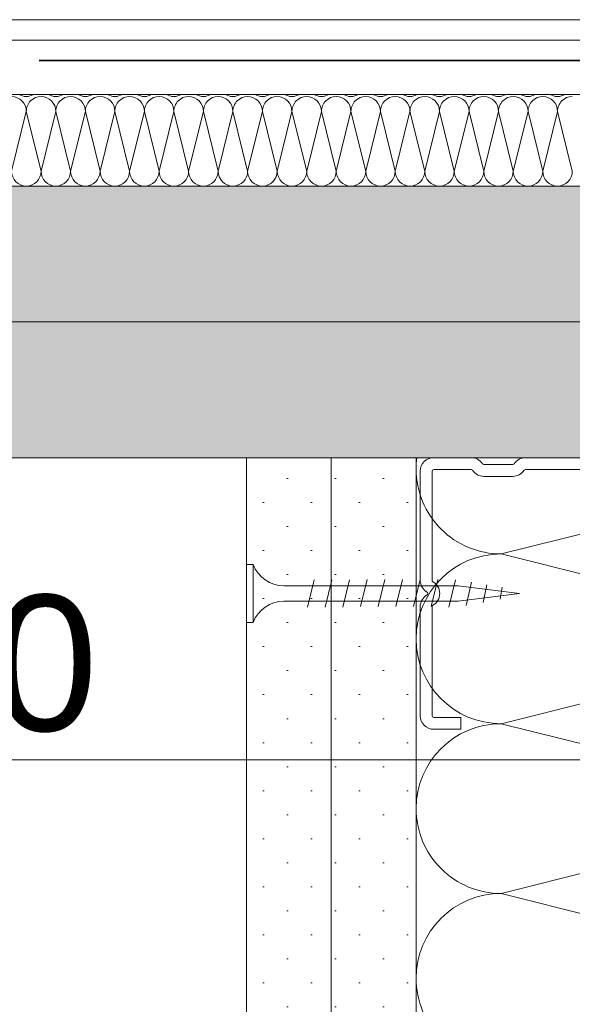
# Model space of a CAD drawing. Header units: metres. Extents: x 39.6 to 62.6, y -3.3 to 8.
# Tile 40 of 48: x 56.8019 to 56.8833, y -3.0969 to -2.9519. Entities that reach past the tile are written whole.
import ezdxf

# ---------------------------------------------------------------- set-up
doc = ezdxf.new("R2010")
doc.units = ezdxf.units.M
doc.header["$MEASUREMENT"] = 0
doc.linetypes.add('Strichlinie eng', pattern=[0.046, 0.03, -0.016])
for name, color, linetype in [('152 - Bemaßung_ Beschriftung.Ausbau', 7, 'Continuous'), ('301 - Elemente.Linie', 7, 'Continuous'), ('303 - Elemente.Staffage', 7, 'Continuous'), ('653 - Abdeckung.TB Verkofferung', 7, 'Continuous'), ('Neubau_606 - Struktur.Wand Innen Ausbau', 7, 'Continuous'), ('Neubau_653 - Abdeckung.TB Verkofferung', 7, 'Continuous')]:
    doc.layers.add(name, color=color, linetype=linetype)
doc.styles.add('ERSTELLTER_STIL_1', font='txt')
doc.dimstyles.new('ERSTELLTER_STIL__2', dxfattribs={"dimtxt": 0.02, "dimasz": 0.01064, "dimexe": 0.18, "dimexo": 0.0625, "dimgap": 0, "dimtad": 1, "dimtih": 1, "dimtoh": 1, "dimzin": 0, "dimdsep": 46, "dimtxsty": 'ERSTELLTER_STIL_1', "dimblk": 'ARROWHEAD_2', "dimblk1": 'ARROWHEAD_2', "dimblk2": 'ARROWHEAD_2', "dimcen": 0.09, "dimse1": 1, "dimse2": 1, "dimclrd": 7, "dimclre": 7, "dimclrt": 7, "dimazin": 0, "dimtfac": 1, "dimtdec": 4, "dimtmove": 0, "dimatfit": 3, "dimfxl": 1, "dimtolj": 1, "dimtzin": 0, "dimarcsym": 0})
pattern_1 = [(45, (44.83463756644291, -0.1769565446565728), (-0.003535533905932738, 0.003535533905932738), [0, -0.005000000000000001])]

# ---------------------------------------------------------------- blocks, each defined once
blk = doc.blocks.new('*X48', base_point=(44.83463756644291, -0.1769565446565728))
at = {"layer": '653 - Abdeckung.TB Verkofferung', "color": 1, "linetype": 'Continuous', "lineweight": 5}
for p, q in [((56.80070559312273, -2.974243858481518), (56.80287826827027, -2.965451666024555)), ((56.80505094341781, -2.974243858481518), (56.80287826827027, -2.965451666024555)), ((56.80505094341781, -2.974243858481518), (56.80722361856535, -2.965451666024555)), ((56.80939629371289, -2.974243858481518), (56.80722361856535, -2.965451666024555)), ((56.80939629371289, -2.974243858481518), (56.81156896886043, -2.965451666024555)), ((56.81374164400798, -2.974243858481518), (56.81156896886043, -2.965451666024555)), ((56.81374164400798, -2.974243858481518), (56.81591431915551, -2.965451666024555)), ((56.81808699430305, -2.974243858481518), (56.81591431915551, -2.965451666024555)), ((56.81808699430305, -2.974243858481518), (56.82025966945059, -2.965451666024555)), ((56.82243234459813, -2.974243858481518), (56.82025966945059, -2.965451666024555)), ((56.82243234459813, -2.974243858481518), (56.82460501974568, -2.965451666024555)), ((56.82677769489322, -2.974243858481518), (56.82460501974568, -2.965451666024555)), ((56.82677769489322, -2.974243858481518), (56.82895037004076, -2.965451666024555)), ((56.8311230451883, -2.974243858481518), (56.82895037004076, -2.965451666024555)), ((56.8311230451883, -2.974243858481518), (56.83329572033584, -2.965451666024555)), ((56.83546839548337, -2.974243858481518), (56.83329572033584, -2.965451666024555)), ((56.83546839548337, -2.974243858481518), (56.83764107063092, -2.965451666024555)), ((56.83981374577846, -2.974243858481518), (56.83764107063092, -2.965451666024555)), ((56.83981374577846, -2.974243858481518), (56.841986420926, -2.965451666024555)), ((56.84415909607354, -2.974243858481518), (56.841986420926, -2.965451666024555)), ((56.84415909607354, -2.974243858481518), (56.84633177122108, -2.965451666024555)), ((56.84850444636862, -2.974243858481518), (56.84633177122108, -2.965451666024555)), ((56.84850444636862, -2.974243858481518), (56.85067712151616, -2.965451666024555)), ((56.8528497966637, -2.974243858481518), (56.85067712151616, -2.965451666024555)), ((56.8528497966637, -2.974243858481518), (56.85502247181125, -2.965451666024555)), ((56.85719514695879, -2.974243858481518), (56.85502247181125, -2.965451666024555)), ((56.85719514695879, -2.974243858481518), (56.85936782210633, -2.965451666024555)), ((56.86154049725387, -2.974243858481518), (56.85936782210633, -2.965451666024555)), ((56.86154049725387, -2.974243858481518), (56.8637131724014, -2.965451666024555)), ((56.86588584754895, -2.974243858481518), (56.8637131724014, -2.965451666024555)), ((56.86588584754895, -2.974243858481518), (56.86805852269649, -2.965451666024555)), ((56.87023119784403, -2.974243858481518), (56.86805852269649, -2.965451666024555)), ((56.87023119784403, -2.974243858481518), (56.87240387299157, -2.965451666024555)), ((56.87457654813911, -2.974243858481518), (56.87240387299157, -2.965451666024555)), ((56.87457654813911, -2.974243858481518), (56.87674922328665, -2.965451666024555)), ((56.87892189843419, -2.974243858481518), (56.87674922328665, -2.965451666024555)), ((56.87892189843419, -2.974243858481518), (56.88109457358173, -2.965451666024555)), ((56.88326724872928, -2.974243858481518), (56.88109457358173, -2.965451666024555))]:
    blk.add_line(p, q, dxfattribs=at)
for centre, major_axis, ratio, start_param, end_param in [((56.80070559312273, -2.965451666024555), (1.345916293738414e-19, 0.002198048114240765), 0.9884565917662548, 4.71238898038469, 6.283185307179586), ((56.80287826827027, -2.961055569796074), (1.345916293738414e-19, 0.002198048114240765), 0.9884565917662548, 2.602524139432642, 3.141592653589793), ((56.80287826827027, -2.961055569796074), (1.345916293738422e-19, 0.002198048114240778), 0.9884565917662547, 3.141592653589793, 3.680661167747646), ((56.80505094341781, -2.965451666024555), (1.345916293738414e-19, 0.002198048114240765), 0.9884565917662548, 0, 1.570796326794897), ((56.80505094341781, -2.965451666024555), (1.345916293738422e-19, 0.002198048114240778), 0.9884565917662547, 4.71238898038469, 6.283185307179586), ((56.80722361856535, -2.961055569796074), (1.345916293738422e-19, 0.002198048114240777), 0.9884565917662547, 2.60252413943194, 3.141592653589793), ((56.80722361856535, -2.961055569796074), (1.345916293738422e-19, 0.002198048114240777), 0.9884565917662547, 3.141592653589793, 3.680661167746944), ((56.80939629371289, -2.965451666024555), (1.345916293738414e-19, 0.002198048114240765), 0.9884565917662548, 0, 1.570796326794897), ((56.80939629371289, -2.965451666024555), (1.345916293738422e-19, 0.002198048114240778), 0.9884565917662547, 4.71238898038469, 6.283185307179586), ((56.81156896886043, -2.961055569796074), (1.345916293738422e-19, 0.002198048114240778), 0.9884565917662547, 2.60252413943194, 3.141592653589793), ((56.81156896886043, -2.961055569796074), (1.345916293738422e-19, 0.002198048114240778), 0.9884565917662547, 3.141592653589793, 3.680661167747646), ((56.81374164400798, -2.965451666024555), (1.345916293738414e-19, 0.002198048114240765), 0.9884565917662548, 0, 1.570796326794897), ((56.81374164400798, -2.965451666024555), (1.345916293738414e-19, 0.002198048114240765), 0.9884565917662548, 4.71238898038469, 6.283185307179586), ((56.81591431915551, -2.961055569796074), (1.345916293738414e-19, 0.002198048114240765), 0.9884565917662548, 2.602524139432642, 3.141592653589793), ((56.81591431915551, -2.961055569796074), (1.345916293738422e-19, 0.002198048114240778), 0.9884565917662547, 3.141592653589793, 3.680661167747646), ((56.81808699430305, -2.965451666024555), (1.345916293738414e-19, 0.002198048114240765), 0.9884565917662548, 0, 1.570796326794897), ((56.81808699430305, -2.965451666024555), (1.345916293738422e-19, 0.002198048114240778), 0.9884565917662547, 4.71238898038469, 6.283185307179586), ((56.82025966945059, -2.961055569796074), (1.345916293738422e-19, 0.002198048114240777), 0.9884565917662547, 2.60252413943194, 3.141592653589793), ((56.82025966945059, -2.961055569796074), (1.345916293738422e-19, 0.002198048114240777), 0.9884565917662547, 3.141592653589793, 3.680661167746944), ((56.82243234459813, -2.965451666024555), (1.345916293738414e-19, 0.002198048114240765), 0.9884565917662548, 0, 1.570796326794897), ((56.82243234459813, -2.965451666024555), (1.345916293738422e-19, 0.002198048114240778), 0.9884565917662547, 4.71238898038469, 6.283185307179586), ((56.82460501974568, -2.961055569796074), (1.345916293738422e-19, 0.002198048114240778), 0.9884565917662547, 2.60252413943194, 3.141592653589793), ((56.82460501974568, -2.961055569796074), (1.345916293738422e-19, 0.002198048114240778), 0.9884565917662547, 3.141592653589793, 3.680661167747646), ((56.82677769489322, -2.965451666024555), (1.345916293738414e-19, 0.002198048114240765), 0.9884565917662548, 0, 1.570796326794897), ((56.82677769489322, -2.965451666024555), (1.345916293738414e-19, 0.002198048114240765), 0.9884565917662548, 4.71238898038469, 6.283185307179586), ((56.82895037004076, -2.961055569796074), (1.345916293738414e-19, 0.002198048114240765), 0.9884565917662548, 2.602524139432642, 3.141592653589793), ((56.82895037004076, -2.961055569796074), (1.345916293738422e-19, 0.002198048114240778), 0.9884565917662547, 3.141592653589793, 3.680661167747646), ((56.8311230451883, -2.965451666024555), (1.345916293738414e-19, 0.002198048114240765), 0.9884565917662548, 0, 1.570796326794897), ((56.8311230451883, -2.965451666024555), (1.345916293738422e-19, 0.002198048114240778), 0.9884565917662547, 4.71238898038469, 6.283185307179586), ((56.83329572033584, -2.961055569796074), (1.345916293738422e-19, 0.002198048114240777), 0.9884565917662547, 2.60252413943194, 3.141592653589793), ((56.83329572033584, -2.961055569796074), (1.345916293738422e-19, 0.002198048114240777), 0.9884565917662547, 3.141592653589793, 3.680661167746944), ((56.83546839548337, -2.965451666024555), (1.345916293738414e-19, 0.002198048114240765), 0.9884565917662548, 0, 1.570796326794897), ((56.83546839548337, -2.965451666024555), (1.345916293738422e-19, 0.002198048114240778), 0.9884565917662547, 4.71238898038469, 6.283185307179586), ((56.83764107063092, -2.961055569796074), (1.345916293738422e-19, 0.002198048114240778), 0.9884565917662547, 2.60252413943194, 3.141592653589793), ((56.83764107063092, -2.961055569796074), (1.345916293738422e-19, 0.002198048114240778), 0.9884565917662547, 3.141592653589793, 3.680661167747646), ((56.83981374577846, -2.965451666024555), (1.345916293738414e-19, 0.002198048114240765), 0.9884565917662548, 0, 1.570796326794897), ((56.83981374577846, -2.965451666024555), (1.345916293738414e-19, 0.002198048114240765), 0.9884565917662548, 4.71238898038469, 6.283185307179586), ((56.841986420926, -2.961055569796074), (1.345916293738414e-19, 0.002198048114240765), 0.9884565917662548, 2.602524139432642, 3.141592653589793), ((56.841986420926, -2.961055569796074), (1.345916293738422e-19, 0.002198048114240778), 0.9884565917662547, 3.141592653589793, 3.680661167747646), ((56.84415909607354, -2.965451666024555), (1.345916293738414e-19, 0.002198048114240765), 0.9884565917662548, 0, 1.570796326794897), ((56.84415909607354, -2.965451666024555), (1.345916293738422e-19, 0.002198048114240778), 0.9884565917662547, 4.71238898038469, 6.283185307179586), ((56.84633177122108, -2.961055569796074), (1.345916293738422e-19, 0.002198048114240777), 0.9884565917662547, 2.60252413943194, 3.141592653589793), ((56.84633177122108, -2.961055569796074), (1.345916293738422e-19, 0.002198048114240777), 0.9884565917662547, 3.141592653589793, 3.680661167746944), ((56.84850444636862, -2.965451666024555), (1.345916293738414e-19, 0.002198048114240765), 0.9884565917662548, 0, 1.570796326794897), ((56.84850444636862, -2.965451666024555), (1.345916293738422e-19, 0.002198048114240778), 0.9884565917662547, 4.71238898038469, 6.283185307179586), ((56.85067712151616, -2.961055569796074), (1.345916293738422e-19, 0.002198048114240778), 0.9884565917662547, 2.60252413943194, 3.141592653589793), ((56.85067712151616, -2.961055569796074), (1.345916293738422e-19, 0.002198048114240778), 0.9884565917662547, 3.141592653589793, 3.680661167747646), ((56.8528497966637, -2.965451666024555), (1.345916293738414e-19, 0.002198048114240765), 0.9884565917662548, 0, 1.570796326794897), ((56.8528497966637, -2.965451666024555), (1.345916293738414e-19, 0.002198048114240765), 0.9884565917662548, 4.71238898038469, 6.283185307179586), ((56.85502247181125, -2.961055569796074), (1.345916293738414e-19, 0.002198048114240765), 0.9884565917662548, 2.602524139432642, 3.141592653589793), ((56.85502247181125, -2.961055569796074), (1.345916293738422e-19, 0.002198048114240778), 0.9884565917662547, 3.141592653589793, 3.680661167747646), ((56.85719514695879, -2.965451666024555), (1.345916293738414e-19, 0.002198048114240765), 0.9884565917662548, 0, 1.570796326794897), ((56.85719514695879, -2.965451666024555), (1.345916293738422e-19, 0.002198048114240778), 0.9884565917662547, 4.71238898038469, 6.283185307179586), ((56.85936782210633, -2.961055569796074), (1.345916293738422e-19, 0.002198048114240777), 0.9884565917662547, 2.60252413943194, 3.141592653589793), ((56.85936782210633, -2.961055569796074), (1.345916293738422e-19, 0.002198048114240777), 0.9884565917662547, 3.141592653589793, 3.680661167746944), ((56.86154049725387, -2.965451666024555), (1.345916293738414e-19, 0.002198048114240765), 0.9884565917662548, 0, 1.570796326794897), ((56.86154049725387, -2.965451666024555), (1.345916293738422e-19, 0.002198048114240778), 0.9884565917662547, 4.71238898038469, 6.283185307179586), ((56.8637131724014, -2.961055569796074), (1.345916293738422e-19, 0.002198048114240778), 0.9884565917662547, 2.60252413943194, 3.141592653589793), ((56.8637131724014, -2.961055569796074), (1.345916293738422e-19, 0.002198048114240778), 0.9884565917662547, 3.141592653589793, 3.680661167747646), ((56.86588584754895, -2.965451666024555), (1.345916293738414e-19, 0.002198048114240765), 0.9884565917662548, 0, 1.570796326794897), ((56.86588584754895, -2.965451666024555), (1.345916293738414e-19, 0.002198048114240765), 0.9884565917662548, 4.71238898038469, 6.283185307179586), ((56.86805852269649, -2.961055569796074), (1.345916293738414e-19, 0.002198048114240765), 0.9884565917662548, 2.602524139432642, 3.141592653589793), ((56.86805852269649, -2.961055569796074), (1.345916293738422e-19, 0.002198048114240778), 0.9884565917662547, 3.141592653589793, 3.680661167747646), ((56.87023119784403, -2.965451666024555), (1.345916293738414e-19, 0.002198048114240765), 0.9884565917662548, 0, 1.570796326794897), ((56.87023119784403, -2.965451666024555), (1.345916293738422e-19, 0.002198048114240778), 0.9884565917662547, 4.71238898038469, 6.283185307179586), ((56.87240387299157, -2.961055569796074), (1.345916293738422e-19, 0.002198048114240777), 0.9884565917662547, 2.60252413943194, 3.141592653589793), ((56.87240387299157, -2.961055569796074), (1.345916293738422e-19, 0.002198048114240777), 0.9884565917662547, 3.141592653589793, 3.680661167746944), ((56.87457654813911, -2.965451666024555), (1.345916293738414e-19, 0.002198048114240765), 0.9884565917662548, 0, 1.570796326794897), ((56.87457654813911, -2.965451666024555), (1.345916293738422e-19, 0.002198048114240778), 0.9884565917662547, 4.71238898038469, 6.283185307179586), ((56.87674922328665, -2.961055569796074), (1.345916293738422e-19, 0.002198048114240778), 0.9884565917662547, 2.60252413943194, 3.141592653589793), ((56.87674922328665, -2.961055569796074), (1.345916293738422e-19, 0.002198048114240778), 0.9884565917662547, 3.141592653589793, 3.680661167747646), ((56.87892189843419, -2.965451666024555), (1.345916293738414e-19, 0.002198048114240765), 0.9884565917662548, 0, 1.570796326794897), ((56.87892189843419, -2.965451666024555), (1.345916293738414e-19, 0.002198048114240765), 0.9884565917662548, 4.71238898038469, 6.283185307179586), ((56.88109457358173, -2.961055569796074), (1.345916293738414e-19, 0.002198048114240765), 0.9884565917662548, 2.602524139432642, 3.141592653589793), ((56.88109457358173, -2.961055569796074), (1.345916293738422e-19, 0.002198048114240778), 0.9884565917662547, 3.141592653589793, 3.680661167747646), ((56.88326724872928, -2.965451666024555), (1.345916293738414e-19, 0.002198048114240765), 0.9884565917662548, 0, 1.570796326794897), ((56.80287826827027, -2.974243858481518), (1.345916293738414e-19, 0.002198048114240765), 0.9884565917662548, 1.570796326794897, 3.141592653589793), ((56.80287826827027, -2.974243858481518), (1.345916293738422e-19, 0.002198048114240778), 0.9884565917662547, 3.141592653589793, 4.71238898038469), ((56.80722361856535, -2.974243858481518), (1.345916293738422e-19, 0.002198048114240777), 0.9884565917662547, 1.570796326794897, 3.141592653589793), ((56.80722361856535, -2.974243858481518), (1.345916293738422e-19, 0.002198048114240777), 0.9884565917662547, 3.141592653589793, 4.71238898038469), ((56.81156896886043, -2.974243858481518), (1.345916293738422e-19, 0.002198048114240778), 0.9884565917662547, 1.570796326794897, 3.141592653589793), ((56.81156896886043, -2.974243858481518), (1.345916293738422e-19, 0.002198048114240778), 0.9884565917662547, 3.141592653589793, 4.71238898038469), ((56.81591431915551, -2.974243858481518), (1.345916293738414e-19, 0.002198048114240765), 0.9884565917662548, 1.570796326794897, 3.141592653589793), ((56.81591431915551, -2.974243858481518), (1.345916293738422e-19, 0.002198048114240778), 0.9884565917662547, 3.141592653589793, 4.71238898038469), ((56.82025966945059, -2.974243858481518), (1.345916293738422e-19, 0.002198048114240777), 0.9884565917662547, 1.570796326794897, 3.141592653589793), ((56.82025966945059, -2.974243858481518), (1.345916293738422e-19, 0.002198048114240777), 0.9884565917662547, 3.141592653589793, 4.71238898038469), ((56.82460501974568, -2.974243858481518), (1.345916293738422e-19, 0.002198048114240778), 0.9884565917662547, 1.570796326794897, 3.141592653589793), ((56.82460501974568, -2.974243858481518), (1.345916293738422e-19, 0.002198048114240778), 0.9884565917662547, 3.141592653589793, 4.71238898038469), ((56.82895037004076, -2.974243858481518), (1.345916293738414e-19, 0.002198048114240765), 0.9884565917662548, 1.570796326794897, 3.141592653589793), ((56.82895037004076, -2.974243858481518), (1.345916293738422e-19, 0.002198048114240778), 0.9884565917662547, 3.141592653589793, 4.71238898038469), ((56.83329572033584, -2.974243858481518), (1.345916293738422e-19, 0.002198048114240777), 0.9884565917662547, 1.570796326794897, 3.141592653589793), ((56.83329572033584, -2.974243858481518), (1.345916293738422e-19, 0.002198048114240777), 0.9884565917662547, 3.141592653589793, 4.71238898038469), ((56.83764107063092, -2.974243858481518), (1.345916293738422e-19, 0.002198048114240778), 0.9884565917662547, 1.570796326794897, 3.141592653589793), ((56.83764107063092, -2.974243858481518), (1.345916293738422e-19, 0.002198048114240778), 0.9884565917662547, 3.141592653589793, 4.71238898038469), ((56.841986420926, -2.974243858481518), (1.345916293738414e-19, 0.002198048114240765), 0.9884565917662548, 1.570796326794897, 3.141592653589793), ((56.841986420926, -2.974243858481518), (1.345916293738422e-19, 0.002198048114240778), 0.9884565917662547, 3.141592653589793, 4.71238898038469), ((56.84633177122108, -2.974243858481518), (1.345916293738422e-19, 0.002198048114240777), 0.9884565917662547, 1.570796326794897, 3.141592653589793), ((56.84633177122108, -2.974243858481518), (1.345916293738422e-19, 0.002198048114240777), 0.9884565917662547, 3.141592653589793, 4.71238898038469), ((56.85067712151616, -2.974243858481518), (1.345916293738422e-19, 0.002198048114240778), 0.9884565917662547, 1.570796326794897, 3.141592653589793), ((56.85067712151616, -2.974243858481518), (1.345916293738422e-19, 0.002198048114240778), 0.9884565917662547, 3.141592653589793, 4.71238898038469), ((56.85502247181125, -2.974243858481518), (1.345916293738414e-19, 0.002198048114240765), 0.9884565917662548, 1.570796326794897, 3.141592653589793), ((56.85502247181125, -2.974243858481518), (1.345916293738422e-19, 0.002198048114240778), 0.9884565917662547, 3.141592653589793, 4.71238898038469), ((56.85936782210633, -2.974243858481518), (1.345916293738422e-19, 0.002198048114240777), 0.9884565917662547, 1.570796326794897, 3.141592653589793), ((56.85936782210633, -2.974243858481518), (1.345916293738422e-19, 0.002198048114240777), 0.9884565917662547, 3.141592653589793, 4.71238898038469), ((56.8637131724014, -2.974243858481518), (1.345916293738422e-19, 0.002198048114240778), 0.9884565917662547, 1.570796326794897, 3.141592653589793), ((56.8637131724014, -2.974243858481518), (1.345916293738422e-19, 0.002198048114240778), 0.9884565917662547, 3.141592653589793, 4.71238898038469), ((56.86805852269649, -2.974243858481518), (1.345916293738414e-19, 0.002198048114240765), 0.9884565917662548, 1.570796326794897, 3.141592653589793), ((56.86805852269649, -2.974243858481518), (1.345916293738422e-19, 0.002198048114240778), 0.9884565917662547, 3.141592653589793, 4.71238898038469), ((56.87240387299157, -2.974243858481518), (1.345916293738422e-19, 0.002198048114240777), 0.9884565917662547, 1.570796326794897, 3.141592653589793), ((56.87240387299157, -2.974243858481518), (1.345916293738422e-19, 0.002198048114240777), 0.9884565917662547, 3.141592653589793, 4.71238898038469), ((56.87674922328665, -2.974243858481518), (1.345916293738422e-19, 0.002198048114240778), 0.9884565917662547, 1.570796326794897, 3.141592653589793), ((56.87674922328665, -2.974243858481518), (1.345916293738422e-19, 0.002198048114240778), 0.9884565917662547, 3.141592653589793, 4.71238898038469), ((56.88109457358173, -2.974243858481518), (1.345916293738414e-19, 0.002198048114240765), 0.9884565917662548, 1.570796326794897, 3.141592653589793), ((56.88109457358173, -2.974243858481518), (1.345916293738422e-19, 0.002198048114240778), 0.9884565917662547, 3.141592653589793, 4.71238898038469)]:
    blk.add_ellipse(centre, major_axis=major_axis, ratio=ratio, start_param=start_param, end_param=end_param, dxfattribs=at)
blk = doc.blocks.new('*X49', base_point=(44.83463756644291, -0.1769565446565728))
at = {"layer": 'Neubau_606 - Struktur.Wand Innen Ausbau', "color": 1, "linetype": 'Continuous', "lineweight": 9}
for p, q in [((56.92277377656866, -3.018118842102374), (56.87277377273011, -3.030618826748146)), ((56.92277376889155, -3.043118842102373), (56.87277377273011, -3.030618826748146)), ((56.92277376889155, -3.043118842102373), (56.87277376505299, -3.055618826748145)), ((56.92277376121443, -3.068118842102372), (56.87277376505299, -3.055618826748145)), ((56.92277376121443, -3.068118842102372), (56.87277375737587, -3.080618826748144)), ((56.92277375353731, -3.093118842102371), (56.87277375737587, -3.080618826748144))]:
    blk.add_line(p, q, dxfattribs=at)
for centre, radius, start, end in [((56.87277377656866, -3.018118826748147), 0.01249999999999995, 172.2903197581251, 179.9999824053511), ((56.87277377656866, -3.018118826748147), 0.01250000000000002, 179.999982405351, 269.9999824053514), ((56.87277376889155, -3.043118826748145), 0.01249999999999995, 89.99998240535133, 179.9999824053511), ((56.87277376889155, -3.043118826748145), 0.01249999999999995, 179.9999824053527, 269.9999824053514), ((56.87277376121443, -3.068118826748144), 0.01249999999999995, 89.99998240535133, 179.9999824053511), ((56.87277376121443, -3.068118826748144), 0.01250000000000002, 179.999982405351, 269.9999824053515), ((56.87277375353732, -3.093118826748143), 0.01249999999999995, 89.99998240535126, 179.9999824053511), ((56.87277375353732, -3.093118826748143), 0.01250000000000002, 179.999982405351, 269.9999824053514)]:
    blk.add_arc(centre, radius, start, end, dxfattribs=at)
blk = doc.blocks.new('*D57', base_point=(44.83463756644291, -0.1769565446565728))
at = {"layer": '152 - Bemaßung_ Beschriftung.Ausbau', "color": 7, "linetype": 'Continuous', "lineweight": 5}
for p, q in [((56.59836300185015, -3.071452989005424), (56.59836300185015, -3.050452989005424)), ((56.99668454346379, -3.071452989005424), (56.99668454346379, -3.050452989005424)), ((56.60240445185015, -3.053952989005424), (56.59432155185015, -3.067952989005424)), ((57.00072599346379, -3.053952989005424), (56.99264309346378, -3.067952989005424)), ((56.59836300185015, -3.060952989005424), (56.99668454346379, -3.060952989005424))]:
    blk.add_line(p, q, dxfattribs=at)
at = {"layer": '152 - Bemaßung_ Beschriftung.Ausbau', "color": 7, "lineweight": 5, "insert": (56.78234657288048, -3.056952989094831), "char_height": 0.02, "attachment_point": 7, "style": 'ERSTELLTER_STIL_1'}
blk.add_mtext('\\A1;{\\pql;\\fArial|b0|i0|c0|p38;40}', dxfattribs=at)
blk = doc.blocks.new('ARROWHEAD_2')
at = {"color": 0, "linetype": 'Continuous', "lineweight": 0}
for p, q in [((-0.3781315, -0.655), (0.3781315, 0.655)), ((0, 0), (-1, 0))]:
    blk.add_line(p, q, dxfattribs=at)

msp = doc.modelspace()

# ---------------------------------------------------------------- hatches: boundary and pattern name
at = {"layer": 'Neubau_653 - Abdeckung.TB Verkofferung', "linetype": 'Continuous', "lineweight": 5}
h = msp.add_hatch(dxfattribs=at)
h.set_pattern_fill('Gips_0003', color=1, style=0, pattern_type=2)
h.set_pattern_definition(pattern_1)
h.paths.add_polyline_path([(56.52336300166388, -2.976441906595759), (56.52336300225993, -2.996441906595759), (57.07168454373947, -2.996441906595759), (57.07168454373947, -2.976441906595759)])
h = msp.add_hatch(dxfattribs=at)
h.set_pattern_fill('Gips_0003', color=1, style=0, pattern_type=2)
h.set_pattern_definition(pattern_1)
h.paths.add_polyline_path([(56.52336300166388, -2.996441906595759), (56.52336300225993, -3.016441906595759), (57.07168454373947, -3.016441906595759), (57.07168454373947, -2.996441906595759)])
h = msp.add_hatch(dxfattribs=at)
h.set_pattern_fill('Gips_0003', color=1, style=0, pattern_type=2)
h.set_pattern_definition(pattern_1)
h.paths.add_polyline_path([(56.83527376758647, -3.178941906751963), (56.84777376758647, -3.178941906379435), (56.84777376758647, -3.016441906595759), (56.83527376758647, -3.016441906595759)])
h = msp.add_hatch(dxfattribs=at)
h.set_pattern_fill('Gips_0003', color=1, style=0, pattern_type=2)
h.set_pattern_definition(pattern_1)
h.paths.add_polyline_path([(56.84777376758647, -3.178941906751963), (56.86027376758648, -3.178941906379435), (56.86027376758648, -3.016441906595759), (56.84777376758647, -3.016441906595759)])

# ---------------------------------------------------------------- linework, layer by layer
at = {"layer": '301 - Elemente.Linie', "color": 7, "linetype": 'Continuous', "lineweight": 13, "flags": 128}
msp.add_lwpolyline([(56.20477377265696, -2.951941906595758), (57.39868330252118, -2.951941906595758)], dxfattribs=at)
at = {"layer": '301 - Elemente.Linie', "color": 1, "linetype": 'Continuous', "lineweight": 13, "flags": 128}
msp.add_lwpolyline([(56.20477377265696, -2.954941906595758), (57.39868330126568, -2.954941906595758)], dxfattribs=at)
at = {"layer": '301 - Elemente.Linie', "color": 92, "linetype": 'Strichlinie eng', "lineweight": 35, "ltscale": 0.5, "true_color": 0x00be00, "flags": 128}
msp.add_lwpolyline([(56.20477377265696, -2.957941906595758), (57.39868330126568, -2.957941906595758)], dxfattribs=at)
at = {"layer": '301 - Elemente.Linie', "color": 1, "linetype": 'Continuous', "lineweight": 9, "flags": 128}
for points in [[(56.83527376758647, -3.178941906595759), (56.83527376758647, -3.016441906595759), (56.84777376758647, -3.016441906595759), (56.84777376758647, -3.178941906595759)], [(56.84777376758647, -3.178941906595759), (56.84777376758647, -3.016441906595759), (56.86027376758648, -3.016441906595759), (56.86027376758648, -3.178941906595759)]]:
    msp.add_lwpolyline(points, dxfattribs=at)
at = {"layer": '303 - Elemente.Staffage', "color": 1, "linetype": 'Continuous', "lineweight": 9}
for p, q in [((56.83627381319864, -3.032191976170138), (56.83627383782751, -3.040691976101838)), ((56.84527381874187, -3.03444195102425), (56.84427383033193, -3.038441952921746)), ((56.84787381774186, -3.034441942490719), (56.84687382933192, -3.038441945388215)), ((56.85047381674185, -3.034441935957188), (56.84947382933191, -3.038441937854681)), ((56.85307381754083, -3.034372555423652), (56.85207382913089, -3.038372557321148)), ((56.85567381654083, -3.034372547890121), (56.85467382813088, -3.038372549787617)), ((56.85827381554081, -3.03437253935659), (56.85727382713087, -3.038372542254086)), ((56.8608738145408, -3.034372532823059), (56.85987382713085, -3.038372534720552)), ((56.86347379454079, -3.034372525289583), (56.86247380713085, -3.038372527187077)), ((56.86606883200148, -3.034441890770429), (56.86506884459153, -3.038441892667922)), ((56.8684444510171, -3.034792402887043), (56.8676335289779, -3.038230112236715)), ((56.87067372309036, -3.0351628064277), (56.87014547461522, -3.037759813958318)), ((56.87291618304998, -3.035493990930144), (56.87265742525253, -3.037289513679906))]:
    msp.add_line(p, q, dxfattribs=at)
at = {"layer": '303 - Elemente.Staffage', "color": 1, "linetype": 'Continuous', "lineweight": 9, "flags": 128}
msp.add_lwpolyline([(56.91917376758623, -3.016441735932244), (56.87637376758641, -3.0164418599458, 0.2504916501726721), (56.87471081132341, -3.01733075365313, -0.2504916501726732), (56.87450294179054, -3.017441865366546), (56.87024459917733, -3.017441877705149, -0.2504916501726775), (56.87003672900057, -3.017330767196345, 0.2504916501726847), (56.86837376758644, -3.016441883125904), (56.86287376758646, -3.016441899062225, 0.4142135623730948), (56.8608737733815, -3.018441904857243), (56.86087381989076, -3.034493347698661, 0.2679491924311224), (56.8618738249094, -3.036225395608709, -0.5773502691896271), (56.86187382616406, -3.0366584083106, 0.2679491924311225), (56.8608738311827, -3.038390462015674), (56.86087387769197, -3.054441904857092, 0.414213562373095), (56.86287388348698, -3.056441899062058), (56.86687388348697, -3.056441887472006), (56.86687387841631, -3.054691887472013), (56.86287387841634, -3.054691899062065, -0.414213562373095), (56.86262387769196, -3.054441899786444), (56.8626238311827, -3.038390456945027, -0.2679491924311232), (56.86274883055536, -3.038173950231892, 0.5773502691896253), (56.86274882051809, -3.034709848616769, -0.2679491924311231), (56.86262381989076, -3.034493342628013), (56.86262377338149, -3.018441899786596, -0.414213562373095), (56.86287377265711, -3.018191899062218), (56.86837377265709, -3.018191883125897, -0.2504916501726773), (56.86858164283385, -3.018302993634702, 0.2504916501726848), (56.87024460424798, -3.019191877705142), (56.87450294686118, -3.019191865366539, 0.250491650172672), (56.87616590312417, -3.018302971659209, -0.2504916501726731), (56.87637377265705, -3.018191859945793), (56.91917377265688, -3.018191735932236, -0.2504916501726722)], format="xyb", dxfattribs=at)
msp.add_lwpolyline([(56.86647317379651, -3.03756688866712), (56.8407738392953, -3.037566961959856, 0.3041916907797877), (56.83627383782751, -3.040691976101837), (56.83527383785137, -3.040691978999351), (56.83527381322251, -3.032191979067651), (56.83627381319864, -3.032191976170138, 0.3041912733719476), (56.84077382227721, -3.035316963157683), (56.8664731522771, -3.035316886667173), (56.87547316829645, -3.036441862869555)], format="xyb", close=True, dxfattribs=at)
at = {"layer": '653 - Abdeckung.TB Verkofferung', "color": 1, "linetype": 'Continuous', "lineweight": 9, "flags": 128}
msp.add_lwpolyline([(56.61336300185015, -2.962941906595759), (56.98168454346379, -2.962941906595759), (56.98168454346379, -2.976441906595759), (56.61336300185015, -2.976441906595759)], close=True, dxfattribs=at)
at = {"layer": 'Neubau_653 - Abdeckung.TB Verkofferung', "color": 1, "linetype": 'Continuous', "lineweight": 9, "flags": 128}
for points in [[(56.52336300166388, -2.976441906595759), (56.52336300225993, -2.996441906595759), (57.07168454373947, -2.996441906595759), (57.07168454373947, -2.976441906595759)], [(56.52336300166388, -2.996441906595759), (56.52336300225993, -3.016441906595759), (57.07168454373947, -3.016441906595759), (57.07168454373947, -2.996441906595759)]]:
    msp.add_lwpolyline(points, close=True, dxfattribs=at)

# ---------------------------------------------------------------- block references
at = {"layer": '653 - Abdeckung.TB Verkofferung', "color": 1, "linetype": 'Continuous', "lineweight": 5}
msp.add_blockref('*X48', (44.83463756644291, -0.1769565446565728), dxfattribs=at)
at = {"layer": 'Neubau_606 - Struktur.Wand Innen Ausbau', "color": 1, "linetype": 'Continuous', "lineweight": 9}
msp.add_blockref('*X49', (44.83463756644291, -0.1769565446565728), dxfattribs=at)

# ---------------------------------------------------------------- dimensions: what is measured, and where the dimension line sits
at = {"layer": '152 - Bemaßung_ Beschriftung.Ausbau', "color": 7, "linetype": 'Continuous', "lineweight": 5}
dim = msp.add_linear_dim(base=(56.99668454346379, -3.060952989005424), p1=(56.59836300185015, -3.016441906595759), p2=(56.99668454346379, -3.016441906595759), dimstyle='ERSTELLTER_STIL__2', dxfattribs=at)
dim.commit()
dim.dimension.update_dxf_attribs({"geometry": '*D57', "text_midpoint": (56.79759367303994, -3.046952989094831), "dimtype": 160})

doc.saveas('drawing.dxf')
